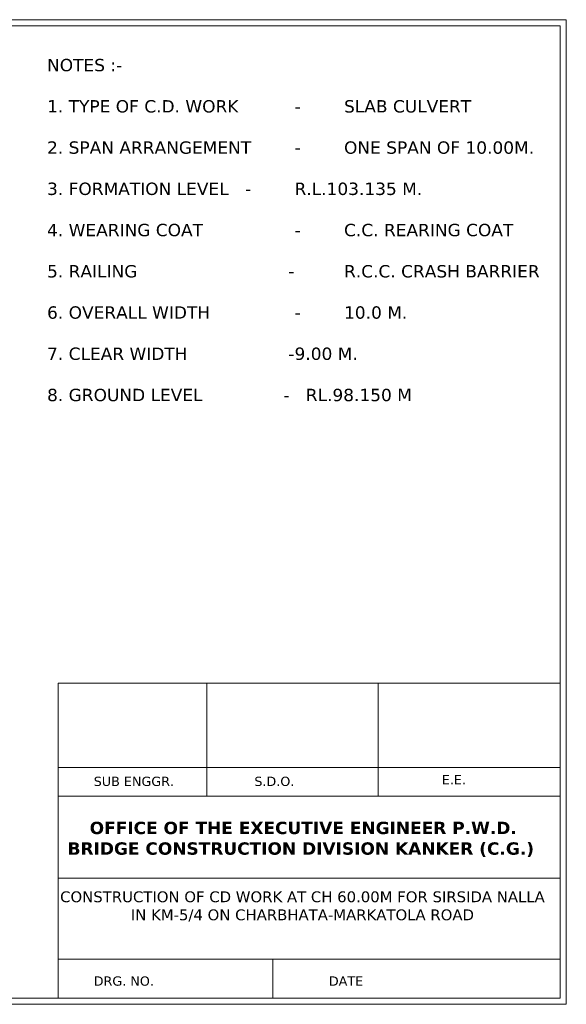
# Model space of a CAD drawing. Header units: metres. Extents: x 435.9 to 488.3, y 127.1 to 159.
# Tile 4 of 4: x 470.7 to 488.3, y 127.1 to 159. Entities that reach past the tile are written whole.
import ezdxf

# ---------------------------------------------------------------- set-up
doc = ezdxf.new("R2010")
doc.units = ezdxf.units.M
doc.header["$MEASUREMENT"] = 0
doc.styles.get("Standard").update_dxf_attribs({"font": 'verdana.ttf'})

msp = doc.modelspace()

# ---------------------------------------------------------------- linework, layer by layer
at = {"lineweight": 9}
for p, q in [((488.1287, 137.5244), (471.9043, 137.5244)), ((471.9043, 137.5244), (471.9043, 127.3442)), ((476.7133, 137.5244), (476.7133, 133.8702)), ((482.2446, 137.5244), (482.2446, 133.8702)), ((488.1287, 127.3442), (488.1287, 137.5244)), ((471.9043, 134.8018), (488.1287, 134.8018)), ((471.9043, 133.8702), (488.1287, 133.8702)), ((471.9043, 131.2266), (488.1287, 131.2266)), ((471.9043, 128.6068), (488.1287, 128.6068)), ((478.8402, 128.6068), (478.8402, 127.3442))]:
    msp.add_line(p, q, dxfattribs=at)
for points in [[(488.3287, 127.1442), (435.891, 127.1442), (435.891, 158.9861), (488.3287, 158.9861)], [(488.1287, 127.3442), (436.091, 127.3442), (436.091, 158.7861), (488.1287, 158.7861)]]:
    msp.add_lwpolyline(points, close=True, dxfattribs=at)

# ---------------------------------------------------------------- texts
for s, p in [('SUB ENGGR. ', (473.0517, 134.2047)), ('S.D.O. ', (478.2441, 134.2047)), ('E.E. ', (484.3039, 134.2565)), ('DRG. NO. ', (473.0517, 127.7465)), ('DATE', (480.653, 127.7465))]:
    msp.add_text(s, height=0.3, dxfattribs=at).set_placement(p)
at = {"lineweight": 9, "char_height": 0.4}
for s, insert, width, attachment_point in [('NOTES :-\\P\\P1. TYPE OF C.D. WORK  ^I-^ISLAB CULVERT\\P\\P2. SPAN ARRANGEMENT^I- ^IONE SPAN OF 10.00M.\\P\\P3. FORMATION LEVEL   ^I-^IR.L.103.135 M.\\P\\P4. WEARING COAT ^I^I-^IC.C. REARING COAT\\P\\P5. RAILING^I^I^I        -     ^IR.C.C. CRASH BARRIER\\P\\P6. OVERALL WIDTH^I^I-^I10.0 M.\\P\\P7. CLEAR WIDTH^I^I        -^I9.00 M.\\P  \\P8. GROUND LEVEL               -   RL.98.150 M', (471.544, 157.7184), 16.642903, 1), ('   {\\fVerdana|b1|i0|c0|p34; OFFICE OF THE EXECUTIVE ENGINEER P.W.D. BRIDGE CONSTRUCTION DIVISION KANKER (C.G.)}', (472.2065, 133.0486), 15.733899, 1), ('{\\H0.875x;CONSTRUCTION OF CD WORK AT CH 60.00M FOR SIRSIDA NALLA IN KM-5/4 ON CHARBHATA-MARKATOLA ROAD } \\P            ', (479.7985, 130.7964), 15.788477, 2)]:
    msp.add_mtext(s, dxfattribs=dict(at, insert=insert, width=width, attachment_point=attachment_point))

doc.saveas('drawing.dxf')
